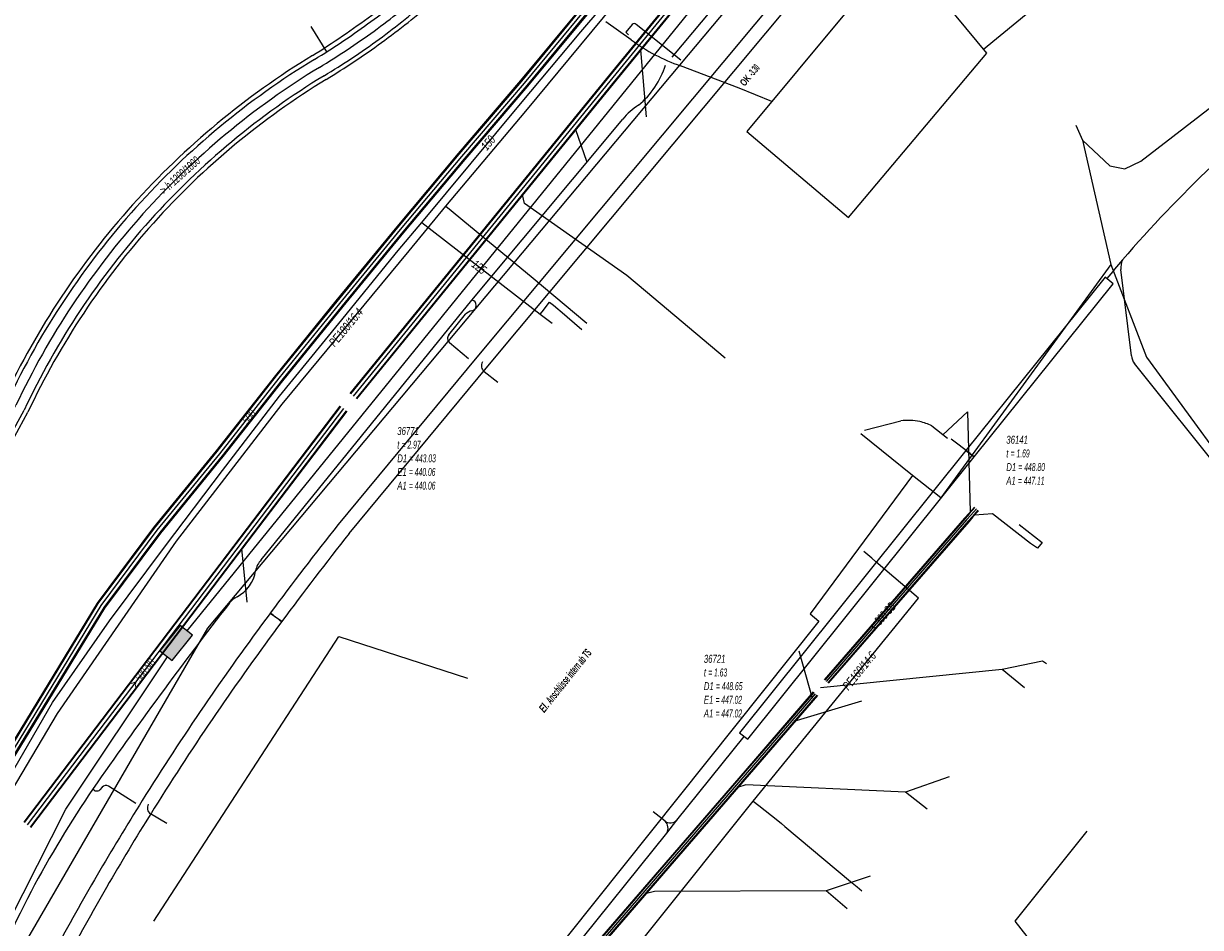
# Model space of a CAD drawing. Header units: metres. Extents: x 2695563 to 2696938, y 1260544 to 1262032.
# Tile 249 of 256: x 2696686 to 2696761, y 1261445 to 1261502. Entities that reach past the tile are written whole.
import ezdxf

# ---------------------------------------------------------------- set-up
doc = ezdxf.new("R2010")
doc.units = ezdxf.units.M
doc.linetypes.add('AUSGEZOGEN', pattern=[0])
for name, color, linetype in [('AW_LK_ Haltung Text', 7, 'AUSGEZOGEN'), ('AW_LK_Haltung', 24, 'AUSGEZOGEN'), ('AW_LK_Normschacht Text', 24, 'AUSGEZOGEN'), ('AW_LK_Trasselinie', 24, 'AUSGEZOGEN'), ('EW_Hoehenpunkt_Text', 7, 'AUSGEZOGEN'), ('EW_LK_Bauwerk_FL_Linie_Punkt', 1, 'AUSGEZOGEN'), ('EW_LK_Freitext_Text', 1, 'AUSGEZOGEN'), ('EW_LK_Trasseabs', 1, 'AUSGEZOGEN'), ('EW_LK_Trasserand', 1, 'AUSGEZOGEN'), ('FM_LK_SW_BAUWERK', 94, 'AUSGEZOGEN'), ('FM_LK_SW_TRASSEKANTE', 94, 'AUSGEZOGEN'), ('GA_LK_Leitung', 32, 'AUSGEZOGEN'), ('GA_LK_Leitung_Text', 32, 'AUSGEZOGEN'), ('TV_LK_LEITUNG', 92, 'AUSGEZOGEN'), ('WA_LK_Leitung', 171, 'AUSGEZOGEN'), ('WA_LK_Leitung_Text', 171, 'AUSGEZOGEN')]:
    doc.layers.add(name, color=color, linetype=linetype)
doc.styles.add('ARIAL', font='arial.ttf')
doc.styles.add('ARIALNARROW', font='ARIALN.TTF')
pattern_1 = [(0, (2708005, 1273150), (6075, 6075), [6075, -6075]), (90, (2708005, 1273150), (-6075, 6075), [6075, -6075])]

# ---------------------------------------------------------------- blocks, each defined once
blk = doc.blocks.new('COMPLEXOBJECT_1472')
at = {"layer": 'AW_LK_Trasselinie', "color": 24, "linetype": 'AUSGEZOGEN', "transparency": 33554687}
blk.add_line((6648.732, 11414.073), (6684.262, 11478.949), dxfattribs=at)
for centre, radius, start, end in [((6673.463, 11549.192), 57.25, 306.47977, 309.98008), ((6673.306, 11549.321), 57.448, 301.99734, 306.53001), ((6730.097, 11457.294), 50.694, 121.31945, 138.05604), ((6730.092, 11457.3), 50.686, 138.05788, 154.71565), ((6698.795, 11394.33), 53.815, 158.4777, 164.63987), ((6698.781, 11394.307), 53.808, 164.61156, 169.88657)]:
    blk.add_arc(centre, radius, start, end, dxfattribs=at)
blk = doc.blocks.new('COMPLEXOBJECT_1473')
at = {"layer": 'AW_LK_Trasselinie', "color": 24, "linetype": 'AUSGEZOGEN', "transparency": 33554687}
blk.add_line((6648.981, 11413.968), (6684.496, 11478.815), dxfattribs=at)
for centre, radius, start, end in [((6677.594, 11543.389), 50.422, 306.00797, 310.6294), ((6677.523, 11543.5), 50.553, 301.42816, 305.99927), ((6729.961, 11457.394), 50.263, 121.25376, 138.0241), ((6729.908, 11457.449), 50.187, 138.02973, 154.80288), ((6701.736, 11393.491), 56.59, 158.78574, 164.61512), ((6701.919, 11393.417), 56.786, 164.59236, 169.58341)]:
    blk.add_arc(centre, radius, start, end, dxfattribs=at)
blk = doc.blocks.new('COMPLEXOBJECT_1474')
at = {"layer": 'AW_LK_Trasselinie', "color": 24, "linetype": 'AUSGEZOGEN', "transparency": 33554687}
blk.add_line((6650.087, 11413.502), (6685.539, 11478.22), dxfattribs=at)
for centre, radius, start, end in [((6679.396, 11540.756), 48.433, 306.13859, 311.05172), ((6679.395, 11540.807), 48.475, 301.16214, 306.10394), ((6730.151, 11457.23), 49.307, 121.37564, 138.02483), ((6730.171, 11457.234), 49.32, 138.04388, 154.81678), ((6698.206, 11394.466), 51.747, 158.4166, 164.70712), ((6697.692, 11394.589), 51.22, 164.68741, 170.13497)]:
    blk.add_arc(centre, radius, start, end, dxfattribs=at)
blk = doc.blocks.new('COMPLEXOBJECT_1475')
at = {"layer": 'AW_LK_Trasselinie', "color": 24, "linetype": 'AUSGEZOGEN', "transparency": 33554687}
blk.add_line((6650.336, 11413.397), (6685.773, 11478.087), dxfattribs=at)
for centre, radius, start, end in [((6677.592, 11543.4), 51.898, 306.02976, 310.65787), ((6677.932, 11542.935), 51.322, 301.32968, 306.02779), ((6730.133, 11457.257), 49.005, 121.37621, 138.03131), ((6730.108, 11457.266), 48.98, 138.01974, 154.84408), ((6698.358, 11394.403), 51.642, 158.41976, 164.69753), ((6697.967, 11394.484), 51.243, 164.66988, 170.09835)]:
    blk.add_arc(centre, radius, start, end, dxfattribs=at)
blk = doc.blocks.new('COMPLEXOBJECT_1548')
at = {"layer": 'AW_LK_Haltung', "color": 24, "linetype": 'AUSGEZOGEN', "transparency": 33554687}
blk.add_line((6649.534, 11413.735), (6685.014, 11478.525), dxfattribs=at)
for centre, radius, start, end in [((6679.367, 11541.011), 48.057, 306.03487, 310.88423), ((6679.073, 11541.409), 48.552, 301.14819, 306.04021), ((6730.199, 11457.202), 49.962, 121.37701, 138.04571), ((6730.231, 11457.171), 50.006, 138.04379, 154.7207), ((6696.504, 11395.139), 50.518, 158.40052, 164.41511), ((6696.445, 11395.141), 50.46, 164.40003, 170.44661)]:
    blk.add_arc(centre, radius, start, end, dxfattribs=at)
blk = doc.blocks.new('COMPLEXOBJECT_1556')
at = {"layer": 'AW_LK_Haltung', "color": 24, "linetype": 'AUSGEZOGEN', "transparency": 33554687}
for p, q in [((6738.628, 11476.954), (6740.925, 11477.535)), ((6742.879, 11477.222), (6743.878, 11476.44))]:
    blk.add_line(p, q, dxfattribs=at)
for centre, radius, start, end in [((6741.396, 11474.222), 3.346, 77.66049, 98.09017), ((6741.397, 11474.221), 3.347, 63.71407, 77.67926)]:
    blk.add_arc(centre, radius, start, end, dxfattribs=at)
blk = doc.blocks.new('COMPLEXOBJECT_1727')
at = {"layer": 'EW_LK_Trasserand', "color": 1, "linetype": 'AUSGEZOGEN', "transparency": 33554687}
blk.add_line((6701.813, 11464.869), (6701.07, 11465.377), dxfattribs=at)
for centre, radius, start, end in [((6841.121, 11360.941), 174.703, 143.28827, 147.98062), ((6842.312, 11360.141), 175.236, 143.29918, 147.96663), ((6840.516, 11361.294), 174.003, 147.97327, 151.60511), ((6841.141, 11360.922), 173.83, 147.98, 151.60465), ((6680.685, 11431.532), 14.219, 57.97527, 61.60348)]:
    blk.add_arc(centre, radius, start, end, dxfattribs=at)
blk = doc.blocks.new('COMPLEXOBJECT_1728')
at = {"layer": 'EW_LK_Trasserand', "color": 1, "linetype": 'AUSGEZOGEN', "transparency": 33554687}
blk.add_lwpolyline([(6706.072, 11470.425), (6714.834, 11480.984), (6734.303, 11504.325), (6733.612, 11504.899), (6714.142, 11481.56), (6705.368, 11470.987)], dxfattribs=at)
for centre, radius, start, end in [((6853.237, 11353.228), 189.03, 141.46717, 143.60199), ((6852.728, 11353.594), 187.503, 141.45811, 143.60463), ((6687.124, 11446.409), 23.568, 51.48838, 53.67711)]:
    blk.add_arc(centre, radius, start, end, dxfattribs=at)
blk = doc.blocks.new('COMPLEXOBJECT_2030')
at = {"layer": 'EW_LK_Trasseabs', "color": 1, "linetype": 'AUSGEZOGEN', "transparency": 33554687}
for p, q in [((6713.826, 11485.167), (6723.35, 11496.592)), ((6712.372, 11482.964), (6713.423, 11484.272)), ((6713.618, 11481.465), (6712.407, 11482.473))]:
    blk.add_line(p, q, dxfattribs=at)
for centre, radius, start, end in [((6720.83, 11501.678), 5.487, 309.92796, 342.13863), ((6726.66, 11493.825), 4.314, 122.3436, 140.10916), ((6713.752, 11484.827), 0.348, 281.23773, 77.75268), ((6713.952, 11483.766), 0.732, 100.38807, 136.26507), ((6712.626, 11482.735), 0.341, 137.96068, 230.19397)]:
    blk.add_arc(centre, radius, start, end, dxfattribs=at)
blk = doc.blocks.new('COMPLEXOBJECT_2031')
at = {"layer": 'EW_LK_Trasseabs', "color": 1, "linetype": 'AUSGEZOGEN', "transparency": 33554687}
blk.add_line((6700.5, 11468.762), (6713.826, 11485.167), dxfattribs=at)
blk.add_lwpolyline([(6673.542, 11417.968), (6674.033, 11419.281), (6679.253, 11432.972)], dxfattribs=at)
for centre, radius, start, end in [((6701.659, 11467.762), 1.531, 139.20574, 168.26446), ((6697.912, 11468.441), 2.278, 298.09778, 350.69487), ((6699.61, 11465.182), 1.398, 116.56395, 142.17102), ((6927.118, 11288.9), 289.209, 142.22991, 145.11252), ((6751.726, 11412.573), 74.61, 145.97838, 151.8011), ((6857.138, 11361.484), 191.713, 153.23134, 158.10585)]:
    blk.add_arc(centre, radius, start, end, dxfattribs=at)
blk = doc.blocks.new('COMPLEXOBJECT_2033')
at = {"layer": 'EW_LK_Trasseabs', "color": 1, "linetype": 'AUSGEZOGEN', "transparency": 33554687}
blk.add_line((6690.469, 11454.415), (6690.323, 11454.252), dxfattribs=at)
blk.add_arc((6690.704, 11454.211), 0.311, 57.30832, 139.07129, dxfattribs=at)
blk = doc.blocks.new('COMPLEXOBJECT_2038')
at = {"layer": 'EW_LK_Trasseabs', "color": 1, "linetype": 'AUSGEZOGEN', "transparency": 33554687}
blk.add_line((6755.494, 11481.647), (6754.821, 11487.092), dxfattribs=at)
for centre, radius, start, end in [((6755.863, 11487.218), 1.049, 152.14302, 186.88735), ((6756.368, 11481.71), 0.876, 184.14727, 218.59398)]:
    blk.add_arc(centre, radius, start, end, dxfattribs=at)
blk = doc.blocks.new('COMPLEXOBJECT_2041')
at = {"layer": 'EW_LK_Trasseabs', "color": 1, "linetype": 'AUSGEZOGEN', "transparency": 33554687}
for p, q in [((6717.5, 11440.757), (6726.13, 11451.516)), ((6713.879, 11430.513), (6717.105, 11440.01)), ((6712.31, 11428.831), (6713.35, 11429.716))]:
    blk.add_line(p, q, dxfattribs=at)
for centre, radius, start, end in [((6719.656, 11439.139), 2.695, 143.11142, 161.15044), ((6712.283, 11430.998), 1.668, 309.76606, 343.08638)]:
    blk.add_arc(centre, radius, start, end, dxfattribs=at)
blk = doc.blocks.new('COMPLEXOBJECT_2044')
at = {"layer": 'EW_LK_Trasseabs', "color": 1, "linetype": 'AUSGEZOGEN', "transparency": 33554687}
blk.add_line((6715.458, 11479.958), (6714.596, 11480.64), dxfattribs=at)
blk.add_arc((6714.928, 11481.022), 0.506, 150.36032, 229.03444, dxfattribs=at)
blk = doc.blocks.new('COMPLEXOBJECT_2050')
at = {"layer": 'EW_LK_Trasseabs', "color": 1, "linetype": 'AUSGEZOGEN', "transparency": 33554687}
blk.add_line((6723.887, 11501.589), (6722.277, 11502.729), dxfattribs=at)
blk.add_arc((6730.99, 11511.341), 12.064, 233.93214, 250.69343, dxfattribs=at)
blk = doc.blocks.new('COMPLEXOBJECT_2061')
at = {"layer": 'EW_LK_Trasseabs', "color": 1, "linetype": 'AUSGEZOGEN', "transparency": 33554687}
blk.add_lwpolyline([(6723.953, 11502.564), (6723.547, 11502.071), (6723.715, 11501.908)], dxfattribs=at)
blk.add_arc((6724.077, 11502.449), 0.169, 46.68642, 137.13189, dxfattribs=at)
blk = doc.blocks.new('COMPLEXOBJECT_2079')
at = {"layer": 'EW_LK_Trasseabs', "color": 1, "linetype": 'AUSGEZOGEN', "transparency": 33554687}
blk.add_line((6694.559, 11452.114), (6693.518, 11452.722), dxfattribs=at)
blk.add_arc((6693.793, 11453.106), 0.472, 151.7449, 234.40973, dxfattribs=at)

msp = doc.modelspace()

# ---------------------------------------------------------------- hatches: boundary and pattern name
at = {"layer": 'EW_LK_Bauwerk_FL_Linie_Punkt', "lineweight": 18, "transparency": 33554687}
h = msp.add_hatch(dxfattribs=at)
h.set_pattern_fill('MUSTER', color=1, scale=4050, style=0, pattern_type=2)
h.set_pattern_definition([(0, (2703955, 1269100), (4050, 4050), [4050, -4050]), (90, (2703955, 1269100), (-4050, 4050), [4050, -4050])])
h.paths.add_polyline_path([(2696747.323, 1261500.569), (2696743.45, 1261505.263), (2696743.604, 1261505.39), (2696741.655, 1261507.021), (2696740.052, 1261508.362), (2696737.037, 1261504.757), (2696738.646, 1261503.411), (2696732.152, 1261495.621), (2696738.594, 1261490.198)], flags=0)
at = {"layer": 'EW_LK_Trasserand', "lineweight": 18, "transparency": 33554687}
h = msp.add_hatch(dxfattribs=at)
h.set_pattern_fill('MUSTER', color=1, scale=6075, style=0, pattern_type=2)
h.set_pattern_definition(pattern_1)
h.paths.add_polyline_path([(2696702.769, 1261464.66), (2696702.904, 1261464.842), (2696703.038, 1261465.024), (2696703.173, 1261465.206), (2696703.309, 1261465.388), (2696703.444, 1261465.57), (2696703.58, 1261465.751), (2696703.716, 1261465.933), (2696703.852, 1261466.114), (2696703.988, 1261466.295), (2696704.125, 1261466.476), (2696704.261, 1261466.657), (2696704.398, 1261466.837), (2696704.535, 1261467.017), (2696704.673, 1261467.198), (2696704.81, 1261467.378), (2696704.948, 1261467.557), (2696705.086, 1261467.737), (2696705.225, 1261467.917), (2696705.363, 1261468.096), (2696705.502, 1261468.275), (2696705.641, 1261468.454), (2696705.78, 1261468.633), (2696705.919, 1261468.812), (2696706.059, 1261468.99), (2696706.199, 1261469.169), (2696706.339, 1261469.347), (2696706.479, 1261469.525), (2696706.619, 1261469.703), (2696706.76, 1261469.88), (2696706.901, 1261470.058), (2696707.042, 1261470.235), (2696715.804, 1261480.794), (2696735.273, 1261504.135), (2696734.582, 1261504.709), (2696715.112, 1261481.37), (2696706.338, 1261470.797), (2696706.197, 1261470.619), (2696706.055, 1261470.441), (2696705.914, 1261470.263), (2696705.774, 1261470.085), (2696705.633, 1261469.906), (2696705.493, 1261469.728), (2696705.352, 1261469.549), (2696705.213, 1261469.37), (2696705.073, 1261469.191), (2696704.933, 1261469.011), (2696704.794, 1261468.832), (2696704.655, 1261468.652), (2696704.516, 1261468.472), (2696704.378, 1261468.292), (2696704.239, 1261468.112), (2696704.101, 1261467.932), (2696703.963, 1261467.751), (2696703.825, 1261467.571), (2696703.688, 1261467.39), (2696703.55, 1261467.209), (2696703.413, 1261467.028), (2696703.276, 1261466.846), (2696703.14, 1261466.665), (2696703.003, 1261466.483), (2696702.867, 1261466.301), (2696702.731, 1261466.119), (2696702.595, 1261465.937), (2696702.459, 1261465.755), (2696702.324, 1261465.572), (2696702.189, 1261465.39), (2696702.054, 1261465.207), (2696702.077, 1261465.19), (2696702.101, 1261465.173), (2696702.124, 1261465.155), (2696702.147, 1261465.138), (2696702.171, 1261465.121), (2696702.194, 1261465.103), (2696702.217, 1261465.086), (2696702.241, 1261465.068), (2696702.264, 1261465.051), (2696702.287, 1261465.034), (2696702.31, 1261465.016), (2696702.333, 1261464.999), (2696702.356, 1261464.981), (2696702.379, 1261464.963), (2696702.403, 1261464.946), (2696702.426, 1261464.928), (2696702.449, 1261464.91), (2696702.472, 1261464.893), (2696702.495, 1261464.875), (2696702.518, 1261464.857), (2696702.541, 1261464.839), (2696702.564, 1261464.822), (2696702.586, 1261464.804), (2696702.609, 1261464.786), (2696702.632, 1261464.768), (2696702.655, 1261464.75), (2696702.678, 1261464.732), (2696702.701, 1261464.714), (2696702.724, 1261464.696), (2696702.746, 1261464.678)], flags=0)
h = msp.add_hatch(dxfattribs=at)
h.set_pattern_fill('MUSTER', color=1, scale=6075, style=0, pattern_type=2)
h.set_pattern_definition(pattern_1)
h.paths.add_polyline_path([(2696746.514, 1261475.074), (2696755.298, 1261486.009), (2696754.791, 1261486.416), (2696746.007, 1261475.481)], flags=0)
h = msp.add_hatch(dxfattribs=at)
h.set_pattern_fill('MUSTER', color=1, scale=6075, style=0, pattern_type=2)
h.set_pattern_definition(pattern_1)
h.paths.add_polyline_path([(2696732.216, 1261457.247), (2696746.514, 1261475.074), (2696746.007, 1261475.481), (2696731.708, 1261457.653)], flags=0)
h = msp.add_hatch(dxfattribs=at)
h.set_pattern_fill('MUSTER', color=1, scale=6075, style=0, pattern_type=2)
h.set_pattern_definition(pattern_1)
h.paths.add_polyline_path([(2696689.195, 1261443.397), (2696689.364, 1261443.709), (2696689.534, 1261444.02), (2696689.704, 1261444.332), (2696689.875, 1261444.642), (2696690.046, 1261444.953), (2696690.219, 1261445.263), (2696690.391, 1261445.573), (2696690.565, 1261445.882), (2696690.739, 1261446.191), (2696690.914, 1261446.5), (2696691.089, 1261446.809), (2696691.265, 1261447.117), (2696691.442, 1261447.424), (2696691.619, 1261447.731), (2696691.797, 1261448.038), (2696691.975, 1261448.345), (2696692.154, 1261448.651), (2696692.334, 1261448.957), (2696692.514, 1261449.262), (2696692.695, 1261449.568), (2696692.877, 1261449.872), (2696693.059, 1261450.177), (2696693.242, 1261450.481), (2696693.425, 1261450.784), (2696693.61, 1261451.088), (2696693.794, 1261451.39), (2696693.98, 1261451.693), (2696694.166, 1261451.995), (2696694.352, 1261452.297), (2696694.539, 1261452.598), (2696694.727, 1261452.899), (2696694.972, 1261453.289), (2696695.218, 1261453.678), (2696695.464, 1261454.067), (2696695.712, 1261454.455), (2696695.961, 1261454.843), (2696696.211, 1261455.23), (2696696.462, 1261455.616), (2696696.714, 1261456.001), (2696696.967, 1261456.386), (2696697.221, 1261456.77), (2696697.475, 1261457.154), (2696697.731, 1261457.537), (2696697.988, 1261457.919), (2696698.246, 1261458.3), (2696698.505, 1261458.681), (2696698.765, 1261459.061), (2696699.026, 1261459.44), (2696699.288, 1261459.819), (2696699.551, 1261460.197), (2696699.815, 1261460.575), (2696700.08, 1261460.951), (2696700.346, 1261461.327), (2696700.613, 1261461.702), (2696700.88, 1261462.077), (2696701.149, 1261462.451), (2696701.419, 1261462.824), (2696701.69, 1261463.196), (2696701.962, 1261463.568), (2696702.235, 1261463.939), (2696702.508, 1261464.309), (2696702.783, 1261464.679), (2696702.04, 1261465.187), (2696701.765, 1261464.817), (2696701.49, 1261464.446), (2696701.217, 1261464.074), (2696700.944, 1261463.701), (2696700.673, 1261463.328), (2696700.402, 1261462.954), (2696700.133, 1261462.579), (2696699.864, 1261462.204), (2696699.597, 1261461.828), (2696699.33, 1261461.451), (2696699.065, 1261461.074), (2696698.8, 1261460.695), (2696698.537, 1261460.316), (2696698.274, 1261459.937), (2696698.013, 1261459.557), (2696697.752, 1261459.176), (2696697.492, 1261458.794), (2696697.234, 1261458.412), (2696696.976, 1261458.029), (2696696.72, 1261457.645), (2696696.465, 1261457.26), (2696696.21, 1261456.875), (2696695.957, 1261456.49), (2696695.704, 1261456.103), (2696695.453, 1261455.716), (2696695.202, 1261455.328), (2696694.953, 1261454.94), (2696694.705, 1261454.551), (2696694.457, 1261454.161), (2696694.211, 1261453.771), (2696693.966, 1261453.38), (2696693.778, 1261453.078), (2696693.59, 1261452.776), (2696693.403, 1261452.473), (2696693.216, 1261452.17), (2696693.03, 1261451.867), (2696692.845, 1261451.563), (2696692.66, 1261451.259), (2696692.476, 1261450.955), (2696692.293, 1261450.65), (2696692.11, 1261450.344), (2696691.928, 1261450.039), (2696691.746, 1261449.733), (2696691.566, 1261449.427), (2696691.385, 1261449.12), (2696691.206, 1261448.813), (2696691.027, 1261448.505), (2696690.848, 1261448.197), (2696690.67, 1261447.889), (2696690.493, 1261447.581), (2696690.317, 1261447.272), (2696690.141, 1261446.962), (2696689.966, 1261446.653), (2696689.791, 1261446.343), (2696689.617, 1261446.032), (2696689.444, 1261445.722), (2696689.271, 1261445.411), (2696689.099, 1261445.099), (2696688.927, 1261444.787), (2696688.757, 1261444.475), (2696688.587, 1261444.163), (2696688.417, 1261443.85), (2696688.443, 1261443.836), (2696688.468, 1261443.822), (2696688.494, 1261443.808), (2696688.519, 1261443.794), (2696688.544, 1261443.78), (2696688.57, 1261443.766), (2696688.595, 1261443.752), (2696688.62, 1261443.738), (2696688.646, 1261443.724), (2696688.671, 1261443.709), (2696688.696, 1261443.695), (2696688.722, 1261443.68), (2696688.747, 1261443.666), (2696688.772, 1261443.652), (2696688.797, 1261443.637), (2696688.822, 1261443.622), (2696688.847, 1261443.608), (2696688.872, 1261443.593), (2696688.897, 1261443.578), (2696688.922, 1261443.563), (2696688.947, 1261443.549), (2696688.972, 1261443.534), (2696688.997, 1261443.519), (2696689.022, 1261443.504), (2696689.047, 1261443.489), (2696689.071, 1261443.473), (2696689.096, 1261443.458), (2696689.121, 1261443.443), (2696689.146, 1261443.428), (2696689.17, 1261443.412)], flags=0)
at = {"layer": 'FM_LK_SW_BAUWERK', "transparency": 33554687}
msp.add_hatch(color=7, dxfattribs=at).paths.add_polyline_path([(2696697.144, 1261463.814), (2696696.363, 1261464.438), (2696695.082, 1261462.838), (2696695.863, 1261462.213)])

# ---------------------------------------------------------------- linework, layer by layer
at = {"layer": 'AW_LK_Haltung', "linetype": 'AUSGEZOGEN', "transparency": 33554687}
for p, q in [((2696723.319, 1261498.965), (2696748.187, 1261529.454)), ((2696723.334, 1261498.952), (2696748.202, 1261529.441)), ((2696723.35, 1261498.939), (2696748.218, 1261529.428)), ((2696723.706, 1261498.649), (2696748.574, 1261529.138)), ((2696723.722, 1261498.636), (2696748.59, 1261529.125)), ((2696723.737, 1261498.623), (2696748.605, 1261529.112)), ((2696707.11, 1261479.08), (2696723.319, 1261498.965)), ((2696707.125, 1261479.067), (2696723.334, 1261498.952)), ((2696707.141, 1261479.054), (2696723.35, 1261498.939)), ((2696707.497, 1261478.764), (2696723.706, 1261498.649)), ((2696707.513, 1261478.751), (2696723.722, 1261498.636)), ((2696707.528, 1261478.738), (2696723.737, 1261498.623)), ((2696698.482, 1261467.775), (2696706.478, 1261478.284)), ((2696698.498, 1261467.763), (2696706.494, 1261478.272)), ((2696698.514, 1261467.751), (2696706.51, 1261478.26)), ((2696698.88, 1261467.473), (2696706.876, 1261477.982)), ((2696698.896, 1261467.461), (2696706.892, 1261477.97)), ((2696698.912, 1261467.449), (2696706.908, 1261477.958)), ((2696746.535, 1261471.901), (2696746.185, 1261471.505)), ((2696746.549, 1261471.888), (2696746.2, 1261471.492)), ((2696746.564, 1261471.875), (2696746.215, 1261471.479)), ((2696746.76, 1261471.703), (2696746.411, 1261471.307)), ((2696745.922, 1261471.202), (2696737.051, 1261461.005)), ((2696745.937, 1261471.189), (2696737.066, 1261460.992)), ((2696745.952, 1261471.176), (2696737.081, 1261460.979)), ((2696746.148, 1261471.006), (2696737.277, 1261460.809)), ((2696746.163, 1261470.993), (2696737.292, 1261460.796)), ((2696746.178, 1261470.98), (2696737.307, 1261460.783)), ((2696746.185, 1261471.505), (2696745.922, 1261471.202)), ((2696746.2, 1261471.492), (2696745.937, 1261471.189)), ((2696746.215, 1261471.479), (2696745.952, 1261471.176)), ((2696746.411, 1261471.307), (2696746.148, 1261471.006)), ((2696746.426, 1261471.294), (2696746.163, 1261470.993)), ((2696746.441, 1261471.281), (2696746.178, 1261470.98)), ((2696746.775, 1261471.69), (2696746.426, 1261471.294)), ((2696746.789, 1261471.677), (2696746.441, 1261471.281)), ((2696686.502, 1261452.007), (2696698.482, 1261467.775)), ((2696686.518, 1261451.995), (2696698.498, 1261467.763)), ((2696686.534, 1261451.983), (2696698.514, 1261467.751)), ((2696686.9, 1261451.705), (2696698.88, 1261467.473)), ((2696686.916, 1261451.693), (2696698.896, 1261467.461)), ((2696686.932, 1261451.681), (2696698.912, 1261467.449)), ((2696736.36, 1261460.232), (2696732.052, 1261455.252)), ((2696736.375, 1261460.219), (2696732.067, 1261455.239)), ((2696736.39, 1261460.206), (2696732.082, 1261455.226)), ((2696736.586, 1261460.036), (2696732.278, 1261455.056)), ((2696736.601, 1261460.023), (2696732.293, 1261455.043)), ((2696736.616, 1261460.01), (2696732.308, 1261455.03)), ((2696732.052, 1261455.252), (2696726.641, 1261449)), ((2696732.067, 1261455.239), (2696726.656, 1261448.987)), ((2696732.082, 1261455.226), (2696726.671, 1261448.974)), ((2696732.278, 1261455.056), (2696726.867, 1261448.804)), ((2696732.293, 1261455.043), (2696726.882, 1261448.791)), ((2696732.308, 1261455.03), (2696726.897, 1261448.778)), ((2696726.641, 1261449), (2696722.006, 1261443.646)), ((2696726.656, 1261448.987), (2696722.021, 1261443.633)), ((2696726.671, 1261448.974), (2696722.036, 1261443.62)), ((2696726.867, 1261448.804), (2696722.232, 1261443.45)), ((2696726.882, 1261448.791), (2696722.247, 1261443.437)), ((2696726.897, 1261448.778), (2696722.262, 1261443.424))]:
    msp.add_line(p, q, dxfattribs=at)
at = {"layer": 'AW_LK_Haltung', "color": 255, "transparency": 33554687}
for p, q in [((2696723.528, 1261498.794), (2696748.396, 1261529.283)), ((2696707.319, 1261478.909), (2696723.528, 1261498.794)), ((2696698.697, 1261467.612), (2696706.693, 1261478.121)), ((2696746.662, 1261471.789), (2696746.313, 1261471.393)), ((2696746.05, 1261471.091), (2696737.179, 1261460.894)), ((2696746.313, 1261471.393), (2696746.05, 1261471.091)), ((2696686.717, 1261451.844), (2696698.697, 1261467.612)), ((2696736.488, 1261460.121), (2696732.18, 1261455.141)), ((2696732.18, 1261455.141), (2696726.769, 1261448.889)), ((2696726.769, 1261448.889), (2696722.134, 1261443.535))]:
    msp.add_line(p, q, dxfattribs=at)
at = {"layer": 'AW_LK_Haltung', "color": 24, "linetype": 'AUSGEZOGEN', "transparency": 33554687}
for p, q in [((2696704.621, 1261502.242), (2696705.602, 1261500.658)), ((2696725.826, 1261496.536), (2696725.458, 1261500.77)), ((2696722.059, 1261493.72), (2696721.351, 1261495.725)), ((2696730.784, 1261481.317), (2696725.761, 1261485.544)), ((2696744.55, 1261476.473), (2696746.102, 1261477.927)), ((2696746.102, 1261477.927), (2696746.27, 1261471.61)), ((2696700.604, 1261465.905), (2696700.259, 1261469.285)), ((2696694.69, 1261445.77), (2696706.38, 1261463.73)), ((2696706.38, 1261463.73), (2696714.52, 1261461.1)), ((2696735.442, 1261462.825), (2696736.299, 1261459.851)), ((2696748.3, 1261461.64), (2696736.821, 1261460.503)), ((2696749.711, 1261460.503), (2696748.3, 1261461.64)), ((2696739.396, 1261459.642), (2696735.129, 1261458.364)), ((2696744.948, 1261454.872), (2696742.18, 1261453.91)), ((2696743.553, 1261452.826), (2696742.18, 1261453.91)), ((2696739.955, 1261448.603), (2696737.18, 1261447.68)), ((2696738.51, 1261446.53), (2696737.18, 1261447.68))]:
    msp.add_line(p, q, dxfattribs=at)
for points in [[(2696725.761, 1261485.544), (2696724.572, 1261486.527), (2696718.106, 1261491.071), (2696717.998, 1261491.614)], [(2696750.09, 1261469.6), (2696747.68, 1261471.48), (2696746.55, 1261471.4)], [(2696749.363, 1261470.814), (2696750.815, 1261469.668), (2696750.527, 1261469.31), (2696750.09, 1261469.6)], [(2696751.089, 1261462.002), (2696750.839, 1261462.18), (2696748.3, 1261461.64)], [(2696742.18, 1261453.91), (2696732.091, 1261454.367), (2696731.562, 1261454.21)], [(2696737.18, 1261447.68), (2696726.321, 1261447.634), (2696725.738, 1261447.479)]]:
    msp.add_lwpolyline(points, dxfattribs=at)
at = {"layer": 'EW_LK_Bauwerk_FL_Linie_Punkt', "color": 1, "linetype": 'AUSGEZOGEN', "transparency": 33554687}
msp.add_lwpolyline([(2696747.323, 1261500.569), (2696743.45, 1261505.263), (2696743.604, 1261505.39), (2696741.655, 1261507.021), (2696740.052, 1261508.362), (2696737.037, 1261504.757), (2696738.646, 1261503.411), (2696732.152, 1261495.621), (2696738.594, 1261490.198), (2696747.323, 1261500.569)], close=True, dxfattribs=at)
at = {"layer": 'EW_LK_Trasseabs', "color": 1, "linetype": 'AUSGEZOGEN', "transparency": 33554687}
for p, q in [((2696747.124, 1261500.814), (2696769.17, 1261519.029)), ((2696727.454, 1261500.32), (2696735.253, 1261509.627)), ((2696727.998, 1261500.122), (2696725.163, 1261502.382)), ((2696731.679, 1261498.353), (2696727.971, 1261499.765)), ((2696733.733, 1261497.522), (2696731.679, 1261498.353)), ((2696764.866, 1261470.685), (2696756.653, 1261480.974)), ((2696746.261, 1261475.278), (2696745.072, 1261476.193)), ((2696727.745, 1261452.13), (2696731.992, 1261457.425)), ((2696693.551, 1261453.191), (2696691.842, 1261454.283)), ((2696726.995, 1261452.071), (2696726.234, 1261452.668)), ((2696727.1, 1261451.326), (2696727.745, 1261452.13))]:
    msp.add_line(p, q, dxfattribs=at)
msp.add_lwpolyline([(2696750.485, 1261444.018), (2696749.113, 1261445.765), (2696753.66, 1261451.438)], dxfattribs=at)
for centre, radius, start, end in [((2696817.335, 1261434.66), 81.041, 133.5043, 139.28958), ((2696820.046, 1261432.384), 84.581, 139.3184, 140.37312), ((2696691.098, 1261454.249), 0.27, 206.59879, 316.18548), ((2696727.334, 1261452.556), 0.592, 235.04778, 313.94823), ((2696726.59, 1261451.634), 0.596, 328.86756, 47.17725)]:
    msp.add_arc(centre, radius, start, end, dxfattribs=at)
at = {"layer": 'EW_LK_Trasserand', "color": 1, "linetype": 'AUSGEZOGEN', "transparency": 33554687}
for points in [[(2696746.514, 1261475.074), (2696755.298, 1261486.009), (2696754.791, 1261486.416), (2696746.007, 1261475.481), (2696746.514, 1261475.074)], [(2696732.216, 1261457.247), (2696746.514, 1261475.074), (2696746.007, 1261475.481), (2696731.708, 1261457.653), (2696732.216, 1261457.247)]]:
    msp.add_lwpolyline(points, close=True, dxfattribs=at)
at = {"layer": 'FM_LK_SW_BAUWERK', "color": 94, "transparency": 33554687}
msp.add_lwpolyline([(2696697.144, 1261463.814), (2696696.363, 1261464.438), (2696695.082, 1261462.838), (2696695.863, 1261462.213), (2696697.144, 1261463.814)], close=True, dxfattribs=at)
at = {"layer": 'FM_LK_SW_TRASSEKANTE', "color": 94, "linetype": 'AUSGEZOGEN', "transparency": 33554687}
for points in [[(2696696.795, 1261464.093), (2696725.801, 1261499.81), (2696751.397, 1261531.328)], [(2696751.865, 1261530.936), (2696737.131, 1261510.808), (2696727.906, 1261499.81), (2696698.083, 1261464.256), (2696680.508, 1261433.989), (2696641.65, 1261329.88), (2696609.64, 1261243.352)], [(2696644.586, 1261339.295), (2696679.271, 1261433.37), (2696689.13, 1261452.83), (2696695.558, 1261462.457)]]:
    msp.add_lwpolyline(points, dxfattribs=at)
at = {"layer": 'GA_LK_Leitung', "color": 32, "linetype": 'AUSGEZOGEN', "transparency": 33554687}
for p, q in [((2696713.144, 1261490.912), (2696713.475, 1261490.638)), ((2696713.475, 1261490.638), (2696714.223, 1261490.02)), ((2696714.223, 1261490.02), (2696718.666, 1261486.351)), ((2696718.666, 1261486.351), (2696722.055, 1261483.508))]:
    msp.add_line(p, q, dxfattribs=at)
for points in [[(2696713.144, 1261490.912), (2696718.209, 1261496.897), (2696725.868, 1261506.155), (2696748.407, 1261532.982), (2696748.475, 1261533.726)], [(2696659.277, 1261393.124), (2696665.592, 1261410.181), (2696667.585, 1261415.555), (2696672.016, 1261426.76), (2696676.963, 1261437.885), (2696682.511, 1261448.612), (2696688.619, 1261458.879), (2696696.125, 1261469.745), (2696702.798, 1261478.4), (2696710.838, 1261488.084), (2696713.144, 1261490.912)]]:
    msp.add_lwpolyline(points, dxfattribs=at)
at = {"layer": 'TV_LK_LEITUNG', "color": 92, "linetype": 'AUSGEZOGEN', "transparency": 33554687}
for p, q in [((2696752.946, 1261496.015), (2696753.365, 1261495.066)), ((2696753.365, 1261495.066), (2696755.164, 1261487.227)), ((2696742.619, 1261473.898), (2696739.363, 1261476.539))]:
    msp.add_line(p, q, dxfattribs=at)
for points in [[(2696753.365, 1261495.066), (2696755.097, 1261493.444), (2696756.049, 1261493.265), (2696757.06, 1261493.741), (2696761.836, 1261497.426), (2696765.833, 1261500.297), (2696770.478, 1261503.416), (2696777.49, 1261507.601), (2696785.561, 1261511.017), (2696794.185, 1261514.021)], [(2696755.164, 1261487.227), (2696744.412, 1261472.489), (2696742.619, 1261473.898)], [(2696755.164, 1261487.227), (2696757.421, 1261481.362), (2696764.669, 1261471.431), (2696766.365, 1261468.867)], [(2696742.619, 1261473.898), (2696736.157, 1261465.166), (2696736.71, 1261464.693), (2696713.742, 1261435.924), (2696718.584, 1261432.014), (2696718.832, 1261431.544)]]:
    msp.add_lwpolyline(points, dxfattribs=at)
at = {"layer": 'WA_LK_Leitung', "linetype": 'AUSGEZOGEN', "transparency": 33554687}
for p, q in [((2696717.894, 1261498.847), (2696721.741, 1261503.479)), ((2696717.918, 1261498.827), (2696721.765, 1261503.459)), ((2696717.942, 1261498.807), (2696721.789, 1261503.439)), ((2696718.276, 1261498.525), (2696722.123, 1261503.157)), ((2696718.3, 1261498.505), (2696722.147, 1261503.137)), ((2696718.324, 1261498.485), (2696722.171, 1261503.117)), ((2696713.937, 1261494.223), (2696717.894, 1261498.847)), ((2696713.961, 1261494.203), (2696717.918, 1261498.827)), ((2696713.985, 1261494.182), (2696717.942, 1261498.807)), ((2696714.319, 1261493.9), (2696718.276, 1261498.525)), ((2696714.343, 1261493.879), (2696718.3, 1261498.505)), ((2696714.367, 1261493.859), (2696718.324, 1261498.485)), ((2696710.064, 1261489.603), (2696713.937, 1261494.223)), ((2696710.088, 1261489.583), (2696713.961, 1261494.203)), ((2696710.112, 1261489.563), (2696713.985, 1261494.182)), ((2696710.448, 1261489.283), (2696714.319, 1261493.9)), ((2696710.472, 1261489.263), (2696714.343, 1261493.879)), ((2696710.496, 1261489.243), (2696714.367, 1261493.859)), ((2696706.225, 1261484.927), (2696710.064, 1261489.603)), ((2696706.249, 1261484.907), (2696710.088, 1261489.583)), ((2696706.274, 1261484.887), (2696710.112, 1261489.563)), ((2696706.612, 1261484.611), (2696710.448, 1261489.283)), ((2696706.637, 1261484.591), (2696710.472, 1261489.263)), ((2696706.661, 1261484.571), (2696710.496, 1261489.243)), ((2696702.406, 1261480.222), (2696706.225, 1261484.927)), ((2696702.431, 1261480.202), (2696706.249, 1261484.907)), ((2696702.455, 1261480.183), (2696706.274, 1261484.887)), ((2696702.797, 1261479.909), (2696706.612, 1261484.611)), ((2696702.821, 1261479.89), (2696706.637, 1261484.591)), ((2696702.846, 1261479.87), (2696706.661, 1261484.571)), ((2696698.647, 1261475.448), (2696702.406, 1261480.222)), ((2696698.671, 1261475.428), (2696702.431, 1261480.202)), ((2696698.695, 1261475.409), (2696702.455, 1261480.183)), ((2696699.037, 1261475.135), (2696702.797, 1261479.909)), ((2696699.061, 1261475.116), (2696702.821, 1261479.89)), ((2696699.085, 1261475.096), (2696702.846, 1261479.87)), ((2696694.696, 1261470.611), (2696698.647, 1261475.448)), ((2696694.721, 1261470.592), (2696698.671, 1261475.428)), ((2696694.746, 1261470.573), (2696698.695, 1261475.409)), ((2696695.09, 1261470.303), (2696699.037, 1261475.135)), ((2696695.115, 1261470.284), (2696699.061, 1261475.116)), ((2696695.14, 1261470.265), (2696699.085, 1261475.096)), ((2696691.138, 1261465.846), (2696694.696, 1261470.611)), ((2696691.164, 1261465.828), (2696694.721, 1261470.592)), ((2696691.19, 1261465.811), (2696694.746, 1261470.573)), ((2696691.552, 1261465.565), (2696695.09, 1261470.303)), ((2696691.578, 1261465.548), (2696695.115, 1261470.284)), ((2696691.604, 1261465.53), (2696695.14, 1261470.265)), ((2696684.93, 1261455.652), (2696691.138, 1261465.846)), ((2696684.957, 1261455.636), (2696691.164, 1261465.828)), ((2696684.984, 1261455.62), (2696691.19, 1261465.811)), ((2696685.358, 1261455.394), (2696691.552, 1261465.565)), ((2696685.385, 1261455.378), (2696691.578, 1261465.548)), ((2696685.412, 1261455.362), (2696691.604, 1261465.53))]:
    msp.add_line(p, q, dxfattribs=at)
at = {"layer": 'WA_LK_Leitung', "color": 255, "linetype": 'AUSGEZOGEN', "transparency": 33554687}
for p, q in [((2696718.109, 1261498.666), (2696721.956, 1261503.298)), ((2696714.152, 1261494.041), (2696718.109, 1261498.666)), ((2696710.28, 1261489.423), (2696714.152, 1261494.041)), ((2696706.443, 1261484.749), (2696710.28, 1261489.423)), ((2696702.626, 1261480.046), (2696706.443, 1261484.749)), ((2696698.866, 1261475.272), (2696702.626, 1261480.046)), ((2696694.918, 1261470.438), (2696698.866, 1261475.272)), ((2696691.371, 1261465.688), (2696694.918, 1261470.438)), ((2696685.171, 1261455.507), (2696691.371, 1261465.688))]:
    msp.add_line(p, q, dxfattribs=at)
at = {"layer": 'WA_LK_Leitung', "color": 7, "linetype": 'AUSGEZOGEN', "transparency": 33554687}
for p, q in [((2696711.628, 1261489.883), (2696719.101, 1261484.077)), ((2696719.938, 1261484.662), (2696720.637, 1261484.064)), ((2696719.101, 1261484.077), (2696719.224, 1261484.235)), ((2696719.101, 1261484.077), (2696719.855, 1261483.521)), ((2696720.637, 1261484.064), (2696720.818, 1261483.909)), ((2696720.818, 1261483.909), (2696721.735, 1261483.124)), ((2696740.053, 1261468.675), (2696739.555, 1261469.099)), ((2696740.316, 1261468.451), (2696740.053, 1261468.675))]:
    msp.add_line(p, q, dxfattribs=at)
for points in [[(2696711.628, 1261489.883), (2696717.863, 1261497.356), (2696721.674, 1261501.902), (2696725.53, 1261506.409), (2696729.282, 1261510.734), (2696747.809, 1261533.176), (2696747.976, 1261533.784)], [(2696679.547, 1261444.115), (2696682.521, 1261449.602), (2696688.286, 1261459.566), (2696691.896, 1261464.723), (2696695.439, 1261469.456), (2696699.039, 1261474.216), (2696702.634, 1261478.907), (2696706.385, 1261483.505), (2696710.126, 1261488.113), (2696711.628, 1261489.883)], [(2696719.224, 1261484.235), (2696719.702, 1261484.85), (2696719.938, 1261484.662)], [(2696675.697, 1261427.226), (2696677.75, 1261426.407), (2696680.471, 1261425.254), (2696684.599, 1261423.55), (2696691.464, 1261422.151), (2696703.292, 1261423.664), (2696710.118, 1261427.679), (2696713.214, 1261430.156), (2696717.491, 1261434.515), (2696719.921, 1261437.555), (2696726.191, 1261445.355), (2696732.56, 1261453.346), (2696743.007, 1261466.16), (2696740.316, 1261468.451)], [(2696732.56, 1261453.346), (2696732.929, 1261453.054), (2696734.118, 1261452.113), (2696734.356, 1261451.925)], [(2696734.356, 1261451.925), (2696734.568, 1261451.747), (2696738.704, 1261448.273), (2696739.137, 1261447.918), (2696739.431, 1261447.677)]]:
    msp.add_lwpolyline(points, dxfattribs=at)

# ---------------------------------------------------------------- block references
at = {"layer": 'AW_LK_Haltung', "color": 24, "linetype": 'AUSGEZOGEN', "lineweight": -3, "transparency": 33554687}
for name in ['COMPLEXOBJECT_1548', 'COMPLEXOBJECT_1556']:
    msp.add_blockref(name, (2690000.97, 1249999.81), dxfattribs=at)
at = {"layer": 'AW_LK_Trasselinie', "color": 24, "linetype": 'AUSGEZOGEN', "lineweight": -3, "transparency": 33554687}
for name in ['COMPLEXOBJECT_1472', 'COMPLEXOBJECT_1473', 'COMPLEXOBJECT_1474', 'COMPLEXOBJECT_1475']:
    msp.add_blockref(name, (2690000.97, 1249999.81), dxfattribs=at)
at = {"layer": 'EW_LK_Trasseabs', "color": 1, "linetype": 'AUSGEZOGEN', "lineweight": -3, "transparency": 33554687}
for name in ['COMPLEXOBJECT_2050', 'COMPLEXOBJECT_2061', 'COMPLEXOBJECT_2030', 'COMPLEXOBJECT_2038', 'COMPLEXOBJECT_2031', 'COMPLEXOBJECT_2044', 'COMPLEXOBJECT_2033', 'COMPLEXOBJECT_2079', 'COMPLEXOBJECT_2041']:
    msp.add_blockref(name, (2690000.97, 1249999.81), dxfattribs=at)
at = {"layer": 'EW_LK_Trasserand', "color": 1, "linetype": 'AUSGEZOGEN', "lineweight": -3, "transparency": 33554687}
for name in ['COMPLEXOBJECT_1728', 'COMPLEXOBJECT_1727']:
    msp.add_blockref(name, (2690000.97, 1249999.81), dxfattribs=at)

# ---------------------------------------------------------------- texts
at = {"layer": 'AW_LK_ Haltung Text', "color": 24, "transparency": 33554687, "char_height": 0.55705, "attachment_point": 5, "style": 'ARIAL'}
for s, insert, width, rotation in [('\\A1;{\\fArial|i1|b0;\\H0.557054;\\W0.700000;\\C24;> \\W0.490000;h 1200/1800}\\P', (2696696.335, 1261492.846), 3.70845, 41.8626), ('\\A1;{\\fArial|i1|b0;\\H0.557054;\\W0.700000;\\C24;< \\W0.490000;300 SB}\\P', (2696740.738, 1261465), 2.45674, 48.3741), ('\\A1;{\\fArial|i1|b0;\\H0.557054;\\W0.700000;\\C24;> \\W0.490000;500 NB}\\P', (2696694.003, 1261461.435), 2.48945, 51.6996)]:
    msp.add_mtext(s, dxfattribs=dict(at, insert=insert, width=width, rotation=rotation))
at = {"layer": 'AW_LK_Normschacht Text', "color": 24, "transparency": 33554687, "char_height": 0.50641, "attachment_point": 1, "line_spacing_factor": 1.024096, "style": 'ARIAL'}
for s, insert, width in [('\\A1;{\\fArial|i1|b0;\\H0.506413;\\W0.694636;\\C24;36771}\\P{\\fArial|i1|b0;\\H0.505000;\\W0.694636;\\C24;t \\W0.486245;= 2.97}\\P{\\fArial|i1|b0;\\H0.505000;\\W0.694636;\\C24;D1 \\W0.486245;= 443.03}\\P{\\fArial|i1|b0;\\H0.505000;\\W0.694636;\\C24;E1 \\W0.486245;= 440.06}\\P{\\fArial|i1|b0;\\H0.505000;\\W0.694636;\\C24;A1 \\W0.486245;= 440.06}\\P', (2696710.077, 1261476.963), 2.83518), ('\\A1;{\\fArial|i1|b0;\\H0.506413;\\W0.695182;\\C24;36141}\\P{\\fArial|i1|b0;\\H0.505000;\\W0.695182;\\C24;t \\W0.486627;= 1.69}\\P{\\fArial|i1|b0;\\H0.505000;\\W0.695182;\\C24;D1 \\W0.486627;= 448.80}\\P{\\fArial|i1|b0;\\H0.505000;\\W0.695182;\\C24;A1 \\W0.486627;= 447.11}\\P', (2696748.554, 1261476.411), 2.83411), ('\\A1;{\\fArial|i1|b0;\\H0.506413;\\W0.695636;\\C24;36721}\\P{\\fArial|i1|b0;\\H0.505000;\\W0.695636;\\C24;t \\W0.486945;= 1.63}\\P{\\fArial|i1|b0;\\H0.505000;\\W0.695636;\\C24;D1 \\W0.486945;= 448.65}\\P{\\fArial|i1|b0;\\H0.505000;\\W0.695636;\\C24;E1 \\W0.486945;= 447.02}\\P{\\fArial|i1|b0;\\H0.505000;\\W0.695636;\\C24;A1 \\W0.486945;= 447.02}\\P', (2696729.445, 1261462.579), 2.83926)]:
    msp.add_mtext(s, dxfattribs=dict(at, insert=insert, width=width))
at = {"layer": 'EW_Hoehenpunkt_Text', "color": 1, "transparency": 33554687, "insert": (2696731.856, 1261498.583), "char_height": 0.45675, "width": 1.64246, "attachment_point": 4, "rotation": 50.3073, "style": 'ARIALNARROW'}
msp.add_mtext('\\A1;{\\fArial Narrow|i0|b1;\\H0.456750;\\W0.700000;\\C1;OK \\W0.490000;-3.30}\\P', dxfattribs=at)
at = {"layer": 'EW_LK_Freitext_Text', "color": 1, "transparency": 33554687, "insert": (2696720.683, 1261460.944), "char_height": 0.5075, "width": 5.54237, "attachment_point": 5, "rotation": 51.4638, "style": 'ARIALNARROW'}
msp.add_mtext('\\A1;{\\fArial Narrow|i1|b1;\\H0.507500;\\W0.700000;\\C1;El. \\W0.490000;Anschlüsse intern ab TS}\\P', dxfattribs=at)
at = {"layer": 'GA_LK_Leitung_Text', "color": 32, "transparency": 33554687, "insert": (2696706.834, 1261483.253), "char_height": 0.55825, "width": 3.05768, "attachment_point": 5, "rotation": 50.2992, "style": 'ARIAL'}
msp.add_mtext('\\A1;{\\fArial|i1|b0;\\H0.558250;\\W0.700000;\\C32;PE180/16.4}\\P', dxfattribs=at)
at = {"layer": 'WA_LK_Leitung_Text', "color": 7, "transparency": 33554687, "char_height": 0.55426, "attachment_point": 5, "style": 'ARIAL'}
for s, insert, width, rotation in [('\\A1;{\\fArial|i1|b0;\\H0.554263;\\W0.700000;\\C7;150}\\P', (2696715.821, 1261494.9), 1.10014, 50.1606), ('\\A1;{\\fArial|i1|b0;\\H0.554263;\\W0.700000;\\C7;125}\\P', (2696715.25, 1261487.062), 1.10014, 322.155), ('\\A1;{\\fArial|i1|b0;\\H0.554263;\\W0.700000;\\C7;500}\\P', (2696700.71, 1261477.605), 1.10633, 51.7761), ('\\A1;{\\fArial|i1|b0;\\H0.554263;\\W0.700000;\\C7;PE160/14.6}\\P', (2696739.269, 1261461.566), 3.03584, 50.8104)]:
    msp.add_mtext(s, dxfattribs=dict(at, insert=insert, width=width, rotation=rotation))

doc.saveas('drawing.dxf')
